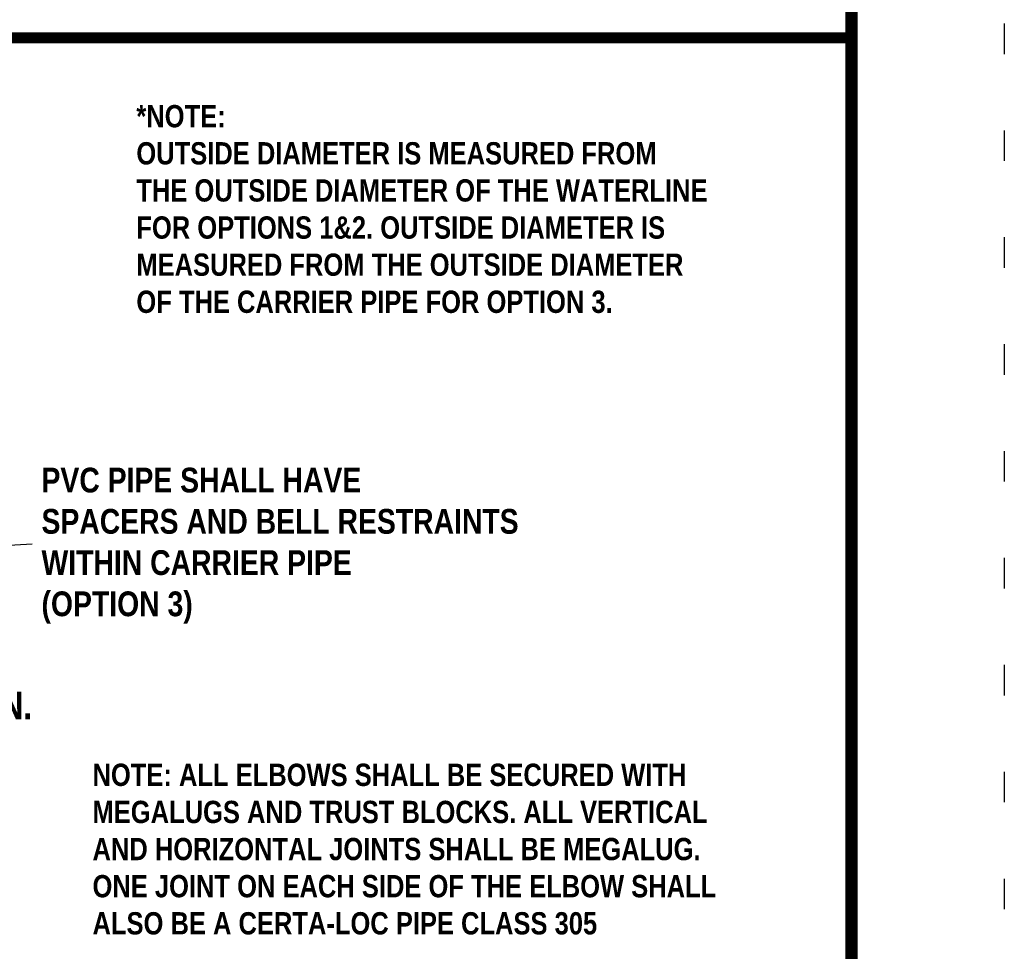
# Model space of a CAD drawing. Header units: feet. Extents: x -0.2 to 9, y 0.5 to 11.5.
# Tile 170 of 174: x 5.8 to 9, y 2.9 to 5.9. Entities that reach past the tile are written whole.
import ezdxf

# ---------------------------------------------------------------- set-up
doc = ezdxf.new("R2010")
doc.units = ezdxf.units.FT
doc.header["$MEASUREMENT"] = 0
doc.linetypes.add('DOT2', pattern=[0.125, 0, -0.125])
doc.layers.get('DEFPOINTS').update_dxf_attribs({"linetype": 'CONTINUOUS'})
doc.layers.add('BORDER', color=7, linetype='CONTINUOUS')
doc.layers.add('DIMENSIONS', color=7, linetype='CONTINUOUS')
doc.styles.add('TECHNICAL', font='techb___.ttf')
doc.dimstyles.get("Standard").update_dxf_attribs({"dimtxt": 0.18, "dimasz": 0.18, "dimexe": 0.18, "dimexo": 0.0625, "dimgap": 0.09, "dimtad": 0, "dimtih": 1, "dimtoh": 1, "dimdec": 4, "dimzin": 0, "dimdsep": 46, "dimtxsty": 'Standard', "dimcen": 0.09, "dimadec": 0, "dimazin": 0, "dimtfac": 1, "dimtdec": 4, "dimtofl": 0, "dimtmove": 0, "dimatfit": 3, "dimfxl": 1, "dimtolj": 1, "dimtzin": 0, "dimarcsym": 0})

# ---------------------------------------------------------------- blocks, each defined once
blk = doc.blocks.new('*D4')
at = {"layer": 'DEFPOINTS', "color": 0, "transparency": 16777216}
for p in [(4.1461, 3.7754), (4.748, 3.5561), (5.5331, 3.5561)]:
    blk.add_point(p, dxfattribs=at)
at = {"layer": 'DIMENSIONS', "color": 0, "lineweight": -2, "transparency": 16777216}
for p, q in [((5.5331, 3.8654), (5.5331, 3.9554)), ((4.1774, 3.7754), (5.6231, 3.7754)), ((4.7792, 3.5561), (5.6231, 3.5561)), ((5.5331, 3.4661), (5.5331, 3.3761))]:
    blk.add_line(p, q, dxfattribs=at)
at = {"layer": 'DIMENSIONS', "color": 0, "transparency": 16777216}
for points in [[(5.5181, 3.8654), (5.5481, 3.8654), (5.5331, 3.7754)], [(5.5181, 3.4661), (5.5481, 3.4661), (5.5331, 3.5561)]]:
    blk.add_solid(points, dxfattribs=at)
at = {"layer": 'DIMENSIONS', "color": 7, "transparency": 16777216, "insert": (5.5331, 3.6658), "char_height": 0.09, "attachment_point": 5, "style": 'TECHNICAL'}
blk.add_mtext('\\A1;D/4  6" MIN.', dxfattribs=at)

msp = doc.modelspace()

# ---------------------------------------------------------------- linework, layer by layer
at = {"layer": 'BORDER', "const_width": 0.04}
msp.add_lwpolyline([(1, 1), (1, 11), (8.5, 11), (8.5, 1)], close=True, dxfattribs=at)
at = {"layer": 'BORDER', "const_width": 0.036}
msp.add_lwpolyline([(1, 5.85251), (8.5, 5.85251)], dxfattribs=at)
at = {"layer": 'DEFPOINTS', "linetype": 'DOT2', "ltscale": 2}
msp.add_lwpolyline([(0.5, 0.5), (0.5, 11.5), (9, 11.5), (9, 0.5)], close=True, dxfattribs=at)

# ---------------------------------------------------------------- texts
at = {"layer": 'DIMENSIONS', "attachment_point": 1, "style": 'TECHNICAL'}
for s, insert, char_height in [('*NOTE:\\POUTSIDE DIAMETER IS MEASURED FROM\\PTHE OUTSIDE DIAMETER OF THE WATERLINE\\PFOR OPTIONS 1&2. OUTSIDE DIAMETER IS \\PMEASURED FROM THE OUTSIDE DIAMETER\\POF THE CARRIER PIPE FOR OPTION 3.', (6.15955, 5.63294), 0.0729), ('PVC PIPE SHALL HAVE\\PSPACERS AND BELL RESTRAINTS\\PWITHIN CARRIER PIPE\\P(OPTION 3)', (5.84916, 4.44552), 0.081), ('NOTE: ALL ELBOWS SHALL BE SECURED WITH\\PMEGALUGS AND TRUST BLOCKS. ALL VERTICAL\\PAND HORIZONTAL JOINTS SHALL BE MEGALUG.\\PONE JOINT ON EACH SIDE OF THE ELBOW SHALL\\PALSO BE A CERTA-LOC PIPE CLASS 305', (6.01608, 3.47654), 0.0729)]:
    msp.add_mtext(s, dxfattribs=dict(at, insert=insert, char_height=char_height))

# ---------------------------------------------------------------- dimensions: what is measured, and where the dimension line sits
at = {"layer": 'DIMENSIONS'}
dim = msp.add_linear_dim(base=(5.53311, 3.55607), p1=(4.14611, 3.77545), p2=(4.74799, 3.55607), angle=90, text='D/4  6" MIN.', dimstyle='Standard', override={"dimscale": 0.5, "dimtxsty": 'TECHNICAL', "dimclrt": 7}, dxfattribs=at)
dim.commit()
dim.dimension.update_dxf_attribs({"geometry": '*D4', "text_midpoint": (5.53311, 3.66576), "dimtype": 160})

# ---------------------------------------------------------------- leaders
at = {"layer": 'DIMENSIONS', "annotation_type": 0, "has_hookline": 1, "hookline_direction": 0, "text_width": 1.79893}
msp.add_leader([(4.51561, 4.12375), (5.81809, 4.19598)], dimstyle='Standard', override={"dimscale": 0.5, "dimtxsty": 'TECHNICAL', "dimclrt": 7}, dxfattribs=at)

doc.saveas('drawing.dxf')
